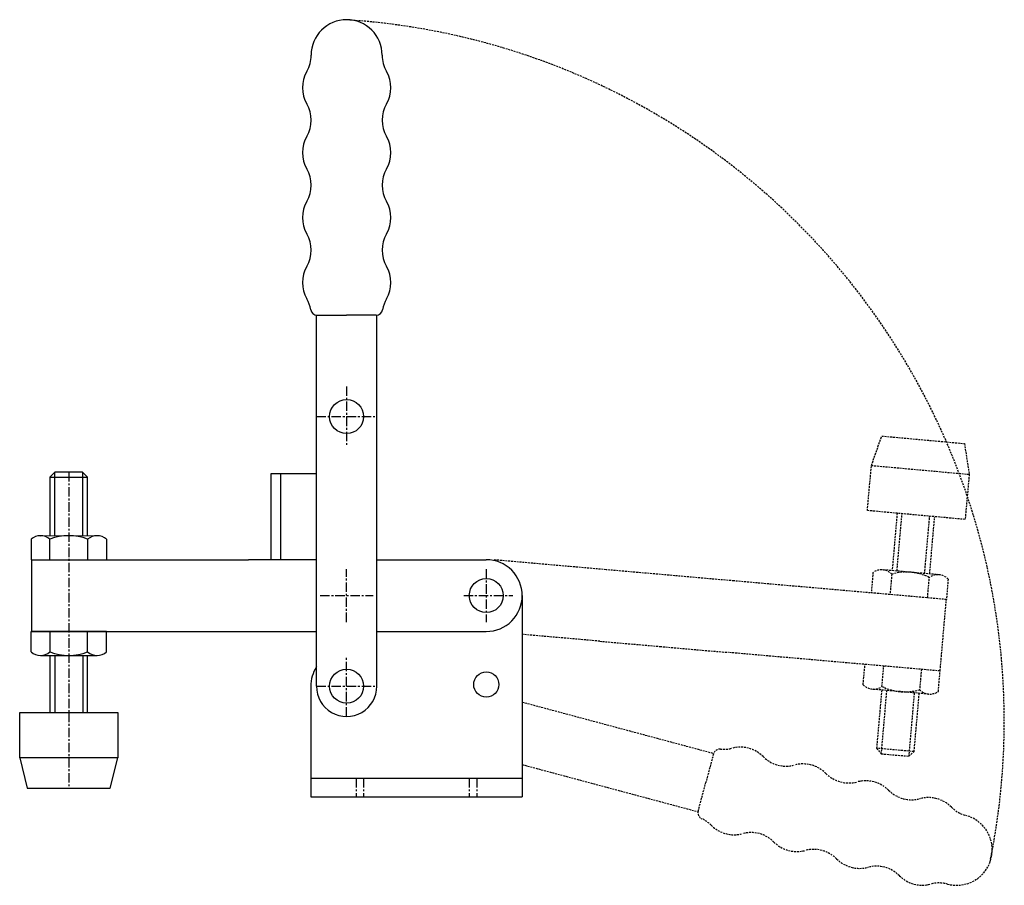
# Model space of a CAD drawing. Extents: x 165 to 296, y 128 to 243.
import ezdxf

# ---------------------------------------------------------------- set-up
doc = ezdxf.new("R2010")
doc.units = 0
doc.linetypes.add('CENTER', pattern=[2, 1.25, -0.25, 0.25, -0.25])
doc.linetypes.add('HIDDEN', pattern=[0.375, 0.25, -0.125])
doc.layers.get('0').update_dxf_attribs({"linetype": 'CONTINUOUS'})
doc.layers.add('BRAUER-1', color=1, linetype='CENTER')
doc.layers.add('BRAUER-5', color=4, linetype='HIDDEN')

# ---------------------------------------------------------------- blocks, each defined once
blk = doc.blocks.new('V1002CS_SP')
for p, q in [((-1.831365, 11.597052), (-2.497316, 10.931101)), ((-2.497316, 10.931101), (2.497315, 10.931101)), ((-2.497316, 10.931101), (-2.497316, 3.186678)), ((-1.831365, 3.186678), (-1.831365, 11.597052)), ((1.831364, 11.597052), (-1.831365, 11.597052)), ((2.497315, 10.931101), (1.831364, 11.597052)), ((1.847989, 3.184004), (1.847989, 11.597052)), ((2.497314, 3.186678), (2.497315, 10.931101)), ((-4.994631, 2.708676), (-4.994631, 0)), ((-3.745974, 3.176122), (3.745972, 3.186678)), ((-2.497316, 0), (-2.497316, 2.708676)), ((2.497314, 2.708676), (2.497314, 0)), ((5.001561, 2.716637), (4.994629, 0)), ((-4.994631, 0), (4.994629, 0)), ((-4.994632, -12.208582), (-4.994631, -9.499905)), ((4.994629, -9.499905), (-4.994631, -9.499905)), ((-2.497316, -9.499905), (-2.490385, -12.216542)), ((2.497314, -12.208582), (2.497314, -9.499905)), ((5.001561, -12.216543), (4.994629, -9.499905)), ((-3.745974, -12.676028), (3.745972, -12.686584)), ((-2.497316, -12.686583), (-2.497317, -20.247168)), ((-1.829959, -12.678727), (-1.829959, -20.247168)), ((1.847989, -12.683909), (1.847988, -20.247168)), ((2.497314, -20.247168), (2.497314, -12.686584)), ((-6.500001, -20.247168), (6.499999, -20.247168)), ((-6.500001, -26.247168), (-6.500001, -20.247168)), ((-4.222181, -20.247168), (4.222179, -20.247168)), ((6.499999, -20.247168), (6.499999, -26.247168)), ((6.499999, -26.247168), (-6.500001, -26.247168)), ((-6.500001, -26.247168), (-5.500001, -30.247168)), ((5.499999, -30.247168), (6.499999, -26.247168)), ((-5.500001, -30.247168), (5.499999, -30.247168))]:
    blk.add_line(p, q)
for centre, radius, start, end in [((-3.745974, 1.274671), 1.901451, 48.952335, 131.047654), ((-0.000001, -3.585013), 6.771049, 68.356984, 111.643014), ((3.745972, 1.274671), 1.901451, 48.952335, 131.047677), ((-3.745974, -10.774576), 1.901452, 228.952343, 311.047662), ((-0.000001, -5.743351), 6.93572, 248.957129, 291.119976), ((3.745972, -10.774577), 1.901451, 228.952323, 311.047662)]:
    blk.add_arc(centre, radius, start, end)
at = {"layer": 'BRAUER-1'}
for p, q in [((0, 11.597052), (0, -20.507601)), ((-0.000001, -20.247168), (-0.000001, -30.247168))]:
    blk.add_line(p, q, dxfattribs=at)

msp = doc.modelspace()

# ---------------------------------------------------------------- linework, layer by layer
for p, q in [((204.749993, 154.649853), (204.749994, 203.779254)), ((204.836955, 203.779255), (208.749954, 203.779254)), ((212.662953, 203.779254), (208.749954, 203.779254)), ((212.749913, 154.649852), (212.749914, 203.779254)), ((198.750053, 171.399685), (198.750054, 182.799571)), ((198.750054, 182.799571), (204.749994, 182.799571)), ((199.985065, 182.799571), (199.985065, 171.399685)), ((167.005536, 171.399686), (195.749954, 171.399685)), ((167.005536, 171.399686), (167.005536, 161.899781)), ((204.749993, 171.399685), (195.749953, 171.399685)), ((212.749913, 171.399685), (227.249763, 171.399684)), ((231.999716, 166.649732), (231.999715, 139.999999)), ((167.005536, 161.899781), (195.749953, 161.89978)), ((195.749953, 161.89978), (204.749993, 161.89978)), ((212.749913, 161.89978), (227.249763, 161.899779)), ((204, 154.649852), (204, 140)), ((204, 142.499975), (231.999715, 142.499974)), ((204, 140), (231.999715, 139.999999))]:
    msp.add_line(p, q)
for centre, radius in [((208.74996, 190.343995), 2.249971), ((227.249763, 166.649732), 2.249978), ((208.749953, 154.649852), 2.249977), ((227.249763, 154.872072), 1.66665)]:
    msp.add_circle(centre, radius)
for centre, radius, start, end in [((208.74996, 238.179255), 4.700824, 359.999989, 179.999988), ((199.749136, 238.179256), 4.3, 329.99998, 359.999994), ((217.750783, 238.179254), 4.3, 179.999989, 209.999995), ((207.196953, 233.879254), 4.3, 149.999987, 209.999974), ((210.302964, 233.879255), 4.3, 329.999999, 29.99999), ((199.749133, 229.579256), 4.3, 329.999987, 30.000004), ((217.750783, 229.579254), 4.3, 149.999989, 209.999995), ((207.196951, 225.279254), 4.3, 149.999987, 209.999974), ((210.302964, 225.279255), 4.3, 329.999999, 29.99999), ((199.749131, 220.979256), 4.3, 329.999987, 30.000004), ((217.750782, 220.979254), 4.3, 149.999989, 210.000002), ((207.196948, 216.679254), 4.3, 149.99998, 209.999974), ((210.302964, 216.679255), 4.3, 329.999999, 29.99999), ((199.749128, 212.379256), 4.3, 329.999987, 30.000004), ((217.750782, 212.379254), 4.3, 149.999989, 210.000002), ((207.196946, 208.079254), 4.3, 149.999987, 209.999974), ((210.302964, 208.079255), 4.3, 329.999999, 29.99999), ((199.749126, 203.779256), 4.3, 9.59406, 29.999994), ((217.750782, 203.779254), 4.3, 149.999989, 170.405927), ((204.836955, 204.639255), 0.86, 189.594055, 270), ((212.662953, 204.639254), 0.86, 270, 350.40593), ((227.249763, 166.649732), 4.749952, 359.999989, 90), ((227.249763, 166.649732), 4.749953, 269.999998, 0), ((208.749953, 154.649852), 4.749953, 147.363101, 180), ((208.749953, 154.649852), 3.99996, 179.999989, 0)]:
    msp.add_arc(centre, radius, start, end)
at = {"layer": 'BRAUER-1'}
for p, q in [((208.74996, 194.343995), (208.74996, 186.343995)), ((204.74996, 190.343995), (212.74996, 190.343995)), ((208.749959, 163.149732), (208.74996, 170.149732)), ((227.249763, 170.149732), (227.249763, 163.149732)), ((205.24996, 166.649732), (212.24996, 166.649732)), ((224.249763, 166.649732), (230.749763, 166.649732)), ((208.749953, 150.649852), (208.749953, 158.649852)), ((204.749993, 154.649853), (212.749993, 154.649853)), ((210, 142.499975), (210, 140)), ((211, 142.499975), (211, 140)), ((225, 142.499974), (225, 140)), ((226, 142.499974), (226, 140))]:
    msp.add_line(p, q, dxfattribs=at)
at = {"layer": 'BRAUER-5'}
for p, q in [((278.255901, 183.87896), (279.614196, 187.771907)), ((279.614196, 187.771907), (290.568955, 186.775285)), ((290.568955, 186.775285), (291.202434, 182.701134)), ((277.712289, 177.903637), (278.255901, 183.87896)), ((278.255901, 183.87896), (291.202434, 182.701134)), ((291.202434, 182.701134), (290.658822, 176.725811)), ((290.658822, 176.725811), (277.712289, 177.903637)), ((281.656744, 177.544786), (280.99303, 169.958497)), ((281.639651, 169.899239), (282.303403, 177.485955)), ((285.303151, 169.573523), (285.966245, 177.152724)), ((285.968654, 169.523185), (286.630862, 177.09226)), ((243.10652, 170.074286), (228.163749, 171.38161)), ((251.075998, 169.377047), (243.10652, 170.074286)), ((278.457345, 169.708504), (278.22748, 167.001599)), ((287.21164, 169.403842), (279.749123, 170.067324)), ((260.041789, 168.592642), (251.075998, 169.377047)), ((288.178728, 166.130978), (260.04179, 168.592642)), ((280.951369, 169.482314), (280.715292, 166.783944)), ((285.690916, 166.348633), (285.920782, 169.055537)), ((288.414806, 168.829347), (288.178728, 166.130978)), ((287.350757, 156.667223), (288.178728, 166.130978)), ((242.278548, 160.610531), (231.999716, 161.509814)), ((242.278548, 160.610531), (250.248026, 159.913292)), ((250.248026, 159.913292), (259.213818, 159.128887)), ((287.350757, 156.667223), (259.213818, 159.128887)), ((277.155833, 154.832149), (277.399509, 157.537844)), ((279.651244, 154.62182), (279.887321, 157.320189)), ((284.862945, 156.884878), (284.626868, 154.18651)), ((287.11468, 153.968854), (287.350757, 156.667223)), ((285.830034, 153.612015), (278.365677, 154.254465)), ((279.609584, 154.145637), (278.934612, 146.430684)), ((280.256671, 154.091709), (279.523425, 145.710675)), ((283.921791, 153.768368), (283.188778, 145.389998)), ((283.910237, 145.995373), (284.585208, 153.710326)), ((231.999715, 152.561161), (257.356411, 145.766855)), ((278.934612, 146.430684), (279.539987, 145.709226)), ((283.910237, 145.995373), (278.934612, 146.430684)), ((257.333905, 145.682856), (256.321145, 141.90319)), ((279.539987, 145.709226), (283.188778, 145.389998)), ((283.188778, 145.389998), (283.910237, 145.995373)), ((231.999715, 144.279035), (255.285879, 138.039525)), ((255.308387, 138.123523), (256.321145, 141.90319))]:
    msp.add_line(p, q, dxfattribs=at)
for centre, radius, start, end in [((202.825821, 150.026387), 93.025278, 348.441864, 86.34876), ((279.582481, 168.162593), 1.901451, 43.952323, 126.047662), ((282.875699, 162.824029), 6.93572, 63.957129, 106.119976), ((287.045918, 167.509626), 1.901452, 43.952343, 126.047662), ((278.53232, 156.159196), 1.901451, 223.952335, 306.047677), ((282.687587, 160.673904), 6.771049, 243.356984, 286.643014), ((285.995757, 155.50623), 1.901451, 223.952335, 306.047654), ((258.164601, 145.460272), 0.86, 84.594055, 165), ((258.650733, 150.597322), 4.3, 264.59406, 284.999994), ((260.876574, 142.290359), 4.3, 44.999987, 104.999974), ((266.957694, 148.371476), 4.3, 224.999987, 285.000004), ((269.183536, 140.064513), 4.3, 44.99998, 104.999974), ((275.264656, 146.145629), 4.3, 224.999987, 285.000004), ((277.490497, 137.838666), 4.3, 44.999987, 104.999974), ((283.571617, 143.919783), 4.3, 224.999987, 285.000004), ((285.797459, 135.61282), 4.3, 44.999987, 104.999974), ((291.878579, 141.693937), 4.3, 224.99998, 254.999994), ((256.139083, 137.900939), 0.86, 165, 245.40593), ((253.99156, 133.209058), 4.3, 44.999989, 65.405927), ((289.548993, 132.999809), 4.700824, 254.999989, 74.999988), ((260.072679, 139.290175), 4.3, 224.999999, 284.99999), ((262.298522, 130.983214), 4.3, 44.999989, 105.000002), ((268.379641, 137.064331), 4.3, 224.999999, 284.99999), ((270.605484, 128.75737), 4.3, 44.999989, 105.000002), ((276.686603, 134.838488), 4.3, 224.999999, 284.99999), ((278.912446, 126.531525), 4.3, 44.999989, 104.999995), ((284.993565, 132.612644), 4.3, 224.999999, 284.99999), ((287.219408, 124.305682), 4.3, 74.999989, 104.999995)]:
    msp.add_arc(centre, radius, start, end, dxfattribs=at)

# ---------------------------------------------------------------- block references
msp.add_blockref('V1002CS_SP', (171.950379, 171.399686))

doc.saveas('drawing.dxf')
